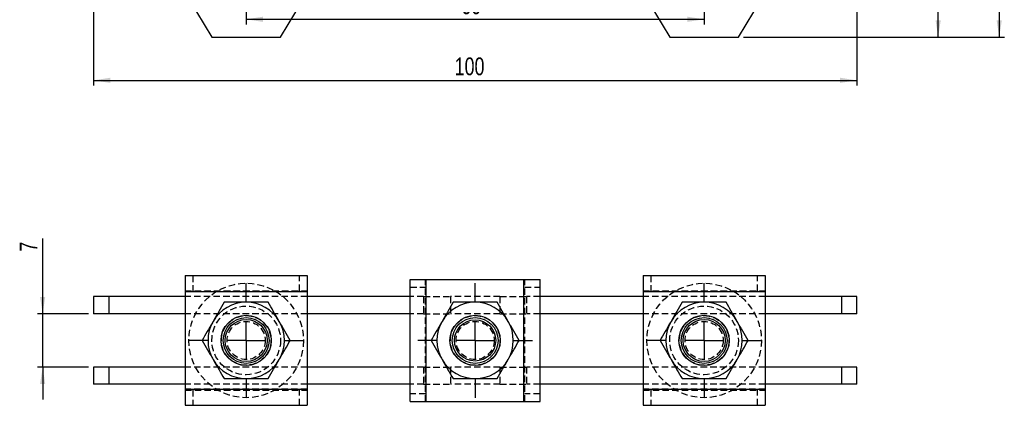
# Model space of a CAD drawing. Extents: x 21 to 275, y 32 to 185.
# Tile 1 of 3: x 22 to 151, y 32 to 83. Entities that reach past the tile are written whole.
import ezdxf

# ---------------------------------------------------------------- set-up
doc = ezdxf.new("R2010")
doc.units = 0
doc.header["$LTSCALE"] = 0.666667
doc.linetypes.add('HIDDEN', pattern=[1.905, 1.27, -0.635])
doc.layers.get('0').update_dxf_attribs({"linetype": 'CONTINUOUS'})
doc.layers.add('FORMATO', color=179, linetype='CONTINUOUS')
doc.styles.add('SLDTEXTSTYLE0', font='TXT', dxfattribs={"width": 0.75})
doc.dimstyles.new('SLDDIMSTYLE0', dxfattribs={"dimtxt": 2.333333, "dimasz": 2.201333, "dimexe": 0, "dimexo": 0.0625, "dimgap": 0.583333, "dimtad": 1, "dimdec": 3, "dimrnd": 1e-09, "dimzin": 12, "dimtxsty": 'SLDTEXTSTYLE0', "dimsah": 1, "dimcen": 0.09, "dimazin": 3, "dimtfac": 1, "dimtdec": 3, "dimtmove": 0, "dimatfit": 3, "dimtolj": 1, "dimtzin": 12})
doc.dimstyles.new('SLDDIMSTYLE1', dxfattribs={"dimtxt": 2.333333, "dimasz": 2.201333, "dimexe": 0, "dimexo": 0.0625, "dimgap": 0.583333, "dimtad": 1, "dimdec": 3, "dimrnd": 1e-09, "dimzin": 12, "dimtxsty": 'SLDTEXTSTYLE0', "dimsah": 1, "dimcen": 0.09, "dimazin": 3, "dimtfac": 1, "dimtdec": 3, "dimtofl": 0, "dimtmove": 0, "dimatfit": 3, "dimtolj": 1, "dimtzin": 12})
doc.dimstyles.new('SLDDIMSTYLE2', dxfattribs={"dimtxt": 2.333333, "dimasz": 2.201333, "dimexe": 0, "dimexo": 0.0625, "dimgap": 0.583333, "dimtad": 1, "dimdec": 0, "dimrnd": 1e-09, "dimzin": 12, "dimtxsty": 'SLDTEXTSTYLE0', "dimsah": 1, "dimcen": 0.09, "dimazin": 3, "dimtfac": 1, "dimtofl": 0, "dimtmove": 0, "dimatfit": 3, "dimtolj": 1, "dimtzin": 12})

# ---------------------------------------------------------------- blocks, each defined once
blk = doc.blocks.new('_D_1')
at = {"layer": 'FORMATO'}
for p, q in [((51.64, 86.83), (51.64, 81.93)), ((111.64, 86.13), (111.64, 81.93)), ((51.64, 82.6), (111.64, 82.6))]:
    blk.add_line(p, q, dxfattribs=at)
for points in [[(51.64, 82.6), (53.84, 82.26), (53.84, 82.94)], [(111.64, 82.6), (109.44, 82.94), (109.44, 82.26)]]:
    blk.add_solid(points, dxfattribs=at)
at = {"layer": 'FORMATO', "insert": (79.82, 85.6), "char_height": 2.333, "attachment_point": 1, "style": 'SLDTEXTSTYLE0'}
blk.add_mtext('60', dxfattribs=at)
blk = doc.blocks.new('_D_2')
at = {"layer": 'FORMATO'}
for p, q in [((31.64, 132.6), (31.64, 73.93)), ((131.64, 132.6), (131.64, 73.93)), ((31.64, 74.6), (131.64, 74.6))]:
    blk.add_line(p, q, dxfattribs=at)
for points in [[(31.64, 74.6), (33.84, 74.26), (33.84, 74.94)], [(131.64, 74.6), (129.44, 74.94), (129.44, 74.26)]]:
    blk.add_solid(points, dxfattribs=at)
at = {"layer": 'FORMATO', "insert": (78.96, 77.6), "char_height": 2.333, "attachment_point": 1, "style": 'SLDTEXTSTYLE0'}
blk.add_mtext('100', dxfattribs=at)
blk = doc.blocks.new('_D_5')
at = {"layer": 'FORMATO'}
for p, q in [((115.06, 149.26), (142.98, 149.26)), ((142.31, 80.26), (142.31, 149.26)), ((116.81, 80.26), (142.98, 80.26))]:
    blk.add_line(p, q, dxfattribs=at)
for points in [[(142.31, 149.26), (141.97, 147.06), (142.65, 147.06)], [(142.31, 80.26), (142.65, 82.47), (141.97, 82.47)]]:
    blk.add_solid(points, dxfattribs=at)
at = {"layer": 'FORMATO', "insert": (139.3, 110.1), "char_height": 2.333, "attachment_point": 1, "rotation": 90, "style": 'SLDTEXTSTYLE0'}
blk.add_mtext('69', dxfattribs=at)
blk = doc.blocks.new('_D_6')
at = {"layer": 'FORMATO'}
for p, q in [((85.01, 169.26), (150.98, 169.26)), ((150.31, 169.26), (150.31, 80.26)), ((116.81, 80.26), (150.98, 80.26))]:
    blk.add_line(p, q, dxfattribs=at)
for points in [[(150.31, 169.26), (149.97, 167.06), (150.65, 167.06)], [(150.31, 80.26), (150.65, 82.47), (149.97, 82.47)]]:
    blk.add_solid(points, dxfattribs=at)
at = {"layer": 'FORMATO', "insert": (147.3, 120.8), "char_height": 2.333, "attachment_point": 1, "rotation": 90, "style": 'SLDTEXTSTYLE0'}
blk.add_mtext('89', dxfattribs=at)
blk = doc.blocks.new('_D_11')
at = {"layer": 'FORMATO'}
for p, q in [((24.98, 44.01), (24.98, 53.86)), ((30.98, 44.01), (24.31, 44.01)), ((24.98, 37.01), (24.98, 44.01)), ((30.98, 37.01), (24.31, 37.01)), ((24.98, 37.01), (24.98, 32.78))]:
    blk.add_line(p, q, dxfattribs=at)
for points in [[(24.98, 44.01), (25.31, 46.21), (24.64, 46.21)], [(24.98, 37.01), (24.64, 34.81), (25.31, 34.81)]]:
    blk.add_solid(points, dxfattribs=at)
at = {"layer": 'FORMATO', "insert": (21.97, 52.14), "char_height": 2.33, "attachment_point": 1, "rotation": 90, "style": 'SLDTEXTSTYLE0'}
blk.add_mtext('7', dxfattribs=at)
blk = doc.blocks.new('SW_CENTERMARKSYMBOL_0')
at = {"layer": 'FORMATO', "color": 0}
for p, q in [((0, 5), (0, 7.5)), ((0, 0), (0, 2.5)), ((-5, 0), (-7.5, 0)), ((0, 0), (-2.5, 0)), ((0, 0), (0, -2.5)), ((0, 0), (2.5, 0)), ((5, 0), (7.5, 0)), ((0, -5), (0, -7.5))]:
    blk.add_line(p, q, dxfattribs=at)
blk = doc.blocks.new('SW_CENTERMARKSYMBOL_1')
at = {"layer": 'FORMATO', "color": 0}
for p, q in [((0, 5), (0, 7.5)), ((0, 0), (0, 2.5)), ((-5, 0), (-7.5, 0)), ((0, 0), (-2.5, 0)), ((0, 0), (0, -2.5)), ((0, 0), (2.5, 0)), ((5, 0), (7.5, 0)), ((0, -5), (0, -7.5))]:
    blk.add_line(p, q, dxfattribs=at)
blk = doc.blocks.new('SW_CENTERMARKSYMBOL_2')
at = {"layer": 'FORMATO', "color": 0}
for p, q in [((0, 5), (0, 7.5)), ((0, 0), (0, 2.5)), ((-5, 0), (-7.5, 0)), ((0, 0), (-2.5, 0)), ((0, 0), (0, -2.5)), ((0, 0), (2.5, 0)), ((5, 0), (7.5, 0)), ((0, -5), (0, -7.5))]:
    blk.add_line(p, q, dxfattribs=at)

msp = doc.modelspace()

# ---------------------------------------------------------------- linework, layer by layer
at = {"color": 7, "linetype": 'CONTINUOUS'}
for p, q in [((44.1429, 85.2637), (47.1429, 80.2637)), ((56.1429, 80.2637), (59.1429, 85.2637)), ((104.1429, 85.2637), (107.1429, 80.2637)), ((116.1429, 80.2637), (119.1429, 85.2637)), ((47.1429, 80.2637), (56.1429, 80.2637)), ((107.1429, 80.2637), (116.1429, 80.2637)), ((43.6429, 49.012), (43.6429, 46.912)), ((43.6429, 49.012), (59.6429, 49.012)), ((59.6429, 49.012), (59.6429, 46.912)), ((73.1429, 32.512), (73.1429, 48.512)), ((73.1429, 48.512), (75.2429, 48.512)), ((75.2429, 32.512), (75.2429, 48.512)), ((75.2429, 48.512), (88.0429, 48.512)), ((88.0429, 32.512), (88.0429, 48.512)), ((88.0429, 48.512), (90.1429, 48.512)), ((90.1429, 32.512), (90.1429, 48.512)), ((103.6429, 49.012), (103.6429, 46.912)), ((103.6429, 49.012), (119.6429, 49.012)), ((119.6429, 49.012), (119.6429, 46.912)), ((43.6429, 46.912), (59.6429, 46.912)), ((43.6429, 46.912), (43.6429, 34.112)), ((59.6429, 46.912), (59.6429, 34.112)), ((103.6429, 46.912), (119.6429, 46.912)), ((103.6429, 46.912), (103.6429, 34.112)), ((119.6429, 46.912), (119.6429, 34.112)), ((31.6429, 46.262), (31.6429, 44.012)), ((33.6429, 46.262), (31.6429, 46.262)), ((33.6429, 46.262), (33.6429, 44.012)), ((43.6429, 46.262), (33.6429, 46.262)), ((73.1429, 46.262), (59.6429, 46.262)), ((103.6429, 46.262), (90.1429, 46.262)), ((129.6429, 46.262), (119.6429, 46.262)), ((129.6429, 46.262), (129.6429, 44.012)), ((131.6429, 46.262), (129.6429, 46.262)), ((131.6429, 44.012), (131.6429, 46.262)), ((33.6429, 44.012), (31.6429, 44.012)), ((43.6429, 44.012), (33.6429, 44.012)), ((73.1429, 44.012), (59.6429, 44.012)), ((103.6429, 44.012), (90.1429, 44.012)), ((129.6429, 44.012), (119.6429, 44.012)), ((131.6429, 44.012), (129.6429, 44.012)), ((31.6429, 37.012), (31.6429, 34.762)), ((33.6429, 37.012), (31.6429, 37.012)), ((33.6429, 37.012), (33.6429, 34.762)), ((43.6429, 37.012), (33.6429, 37.012)), ((73.1429, 37.012), (59.6429, 37.012)), ((103.6429, 37.012), (90.1429, 37.012)), ((129.6429, 37.012), (119.6429, 37.012)), ((129.6429, 37.012), (129.6429, 34.762)), ((131.6429, 37.012), (129.6429, 37.012)), ((131.6429, 34.762), (131.6429, 37.012)), ((33.6429, 34.762), (31.6429, 34.762)), ((43.6429, 34.762), (33.6429, 34.762)), ((43.6429, 34.112), (59.6429, 34.112)), ((43.6429, 34.112), (43.6429, 32.012)), ((73.1429, 34.762), (59.6429, 34.762)), ((59.6429, 34.112), (59.6429, 32.012)), ((103.6429, 34.762), (90.1429, 34.762)), ((103.6429, 34.112), (119.6429, 34.112)), ((103.6429, 34.112), (103.6429, 32.012)), ((129.6429, 34.762), (119.6429, 34.762)), ((119.6429, 34.112), (119.6429, 32.012)), ((131.6429, 34.762), (129.6429, 34.762)), ((73.1429, 32.512), (75.2429, 32.512)), ((75.2429, 32.512), (88.0429, 32.512)), ((88.0429, 32.512), (90.1429, 32.512)), ((43.6429, 32.012), (59.6429, 32.012)), ((103.6429, 32.012), (119.6429, 32.012))]:
    msp.add_line(p, q, dxfattribs=at)
at = {"color": 7, "linetype": 'HIDDEN'}
for p, q in [((44.6429, 49.012), (44.6429, 47.012)), ((58.6429, 47.012), (58.6429, 49.012)), ((75.1429, 32.512), (75.1429, 48.512)), ((75.2429, 32.512), (75.2429, 48.512)), ((88.0429, 32.512), (88.0429, 48.512)), ((88.1429, 32.512), (88.1429, 48.512)), ((104.6429, 49.012), (104.6429, 47.012)), ((118.6429, 47.012), (118.6429, 49.012)), ((43.6429, 47.012), (59.6429, 47.012)), ((59.6429, 46.912), (43.6429, 46.912)), ((73.1429, 47.512), (75.1429, 47.512)), ((88.1429, 47.512), (90.1429, 47.512)), ((103.6429, 47.012), (119.6429, 47.012)), ((119.6429, 46.912), (103.6429, 46.912)), ((59.6429, 46.262), (43.6429, 46.262)), ((74.8929, 46.262), (73.1429, 46.262)), ((74.8929, 46.262), (74.8929, 44.012)), ((74.8929, 46.262), (78.3929, 46.262)), ((78.3929, 46.262), (78.3929, 44.012)), ((84.8929, 46.262), (78.3929, 46.262)), ((84.8929, 46.262), (84.8929, 44.012)), ((84.8929, 46.262), (88.3929, 46.262)), ((88.3929, 46.262), (88.3929, 44.012)), ((90.1429, 46.262), (88.3929, 46.262)), ((119.6429, 46.262), (103.6429, 46.262)), ((59.6429, 44.012), (43.6429, 44.012)), ((74.8929, 44.012), (73.1429, 44.012)), ((74.8929, 44.012), (78.3929, 44.012)), ((84.8929, 44.012), (78.3929, 44.012)), ((84.8929, 44.012), (88.3929, 44.012)), ((90.1429, 44.012), (88.3929, 44.012)), ((119.6429, 44.012), (103.6429, 44.012)), ((59.6429, 37.012), (43.6429, 37.012)), ((74.8929, 37.012), (73.1429, 37.012)), ((74.8929, 37.012), (74.8929, 34.762)), ((74.8929, 37.012), (78.3929, 37.012)), ((78.3929, 37.012), (78.3929, 34.762)), ((84.8929, 37.012), (78.3929, 37.012)), ((84.8929, 37.012), (84.8929, 34.762)), ((84.8929, 37.012), (88.3929, 37.012)), ((90.1429, 37.012), (88.3929, 37.012)), ((88.3929, 37.012), (88.3929, 34.762)), ((119.6429, 37.012), (103.6429, 37.012)), ((59.6429, 34.762), (43.6429, 34.762)), ((59.6429, 34.112), (43.6429, 34.112)), ((43.6429, 34.012), (59.6429, 34.012)), ((44.6429, 34.012), (44.6429, 32.012)), ((58.6429, 32.012), (58.6429, 34.012)), ((74.8929, 34.762), (73.1429, 34.762)), ((74.8929, 34.762), (78.3929, 34.762)), ((84.8929, 34.762), (78.3929, 34.762)), ((84.8929, 34.762), (88.3929, 34.762)), ((90.1429, 34.762), (88.3929, 34.762)), ((119.6429, 34.762), (103.6429, 34.762)), ((119.6429, 34.112), (103.6429, 34.112)), ((103.6429, 34.012), (119.6429, 34.012)), ((104.6429, 34.012), (104.6429, 32.012)), ((118.6429, 32.012), (118.6429, 34.012)), ((75.1429, 33.512), (73.1429, 33.512)), ((90.1429, 33.512), (88.1429, 33.512))]:
    msp.add_line(p, q, dxfattribs=at)
for centre, radius in [((51.6429, 40.512), 7.5), ((111.6429, 40.512), 7.5), ((51.6429, 40.512), 4.5), ((111.6429, 40.512), 4.5), ((51.6429, 40.512), 3.25), ((51.6429, 40.512), 2.5), ((81.6429, 40.512), 3.25), ((81.6429, 40.512), 2.5), ((111.6429, 40.512), 3.25), ((111.6429, 40.512), 2.5)]:
    msp.add_circle(centre, radius, dxfattribs=at)
at = {"color": 7, "linetype": 'CONTINUOUS'}
for centre, radius in [((51.6429, 40.512), 3.2957), ((51.6429, 40.512), 3), ((51.6429, 40.512), 2.75), ((81.6429, 40.512), 3.2957), ((81.6429, 40.512), 3), ((81.6429, 40.512), 2.7), ((111.6429, 40.512), 3.2957), ((111.6429, 40.512), 3), ((111.6429, 40.512), 2.75)]:
    msp.add_circle(centre, radius, dxfattribs=at)
for centre, start, end in [((51.6429, 40.512), 90, 150), ((51.6429, 40.512), 30, 90), ((81.6429, 40.512), 90, 150), ((81.6429, 40.512), 30, 90), ((111.6429, 40.512), 90, 150), ((111.6429, 40.512), 30, 90), ((51.6429, 40.512), 150, 210), ((51.6429, 40.512), 330, 30), ((81.6429, 40.512), 150, 210), ((81.6429, 40.512), 330, 30), ((111.6429, 40.512), 150, 210), ((111.6429, 40.512), 330, 30), ((51.6429, 40.512), 210, 270), ((51.6429, 40.512), 270, 330), ((81.6429, 40.512), 210, 270), ((81.6429, 40.512), 270, 330), ((111.6429, 40.512), 210, 270), ((111.6429, 40.512), 270, 330)]:
    msp.add_arc(centre, 5, start, end, dxfattribs=at)
for points, knots in [([(48.7561, 45.512), (48.5217, 45.106), (48.0486, 44.2866), (47.5595, 43.4394), (47.3128, 43.012)], [0, 0, 0, 0, 0.49545796, 1, 1, 1, 1]), ([(51.6429, 45.512), (51.2696, 45.512), (50.5176, 45.512), (49.555, 45.512), (48.973, 45.512), (48.7561, 45.512)], [0, 0, 0, 0, 0.38211768, 0.76976434, 1, 1, 1, 1]), ([(54.5296, 45.512), (54.1757, 45.512), (53.4646, 45.512), (52.4947, 45.512), (51.8841, 45.512), (51.6429, 45.512)], [0, 0, 0, 0, 0.37479281, 0.75299568, 1, 1, 1, 1]), ([(55.973, 43.012), (55.9388, 43.0713), (55.6797, 43.52), (55.1912, 44.3661), (54.7515, 45.1277), (54.5296, 45.512)], [0, 0, 0, 0, 0.07006274, 0.53077035, 1, 1, 1, 1]), ([(78.7561, 45.512), (78.5217, 45.106), (78.0486, 44.2866), (77.5595, 43.4394), (77.3128, 43.012)], [0, 0, 0, 0, 0.49545796, 1, 1, 1, 1]), ([(81.6429, 45.512), (81.2696, 45.512), (80.5176, 45.512), (79.555, 45.512), (78.973, 45.512), (78.7561, 45.512)], [0, 0, 0, 0, 0.38211768, 0.76976434, 1, 1, 1, 1]), ([(84.5296, 45.512), (84.1757, 45.512), (83.4646, 45.512), (82.4947, 45.512), (81.8841, 45.512), (81.6429, 45.512)], [0, 0, 0, 0, 0.37479281, 0.75299568, 1, 1, 1, 1]), ([(85.973, 43.012), (85.9388, 43.0713), (85.6797, 43.52), (85.1912, 44.3661), (84.7515, 45.1277), (84.5296, 45.512)], [0, 0, 0, 0, 0.07006274, 0.53077035, 1, 1, 1, 1]), ([(108.7561, 45.512), (108.5217, 45.106), (108.0486, 44.2866), (107.5595, 43.4394), (107.3128, 43.012)], [0, 0, 0, 0, 0.49545796, 1, 1, 1, 1]), ([(111.6429, 45.512), (111.2696, 45.512), (110.5176, 45.512), (109.555, 45.512), (108.973, 45.512), (108.7561, 45.512)], [0, 0, 0, 0, 0.38211768, 0.76976434, 1, 1, 1, 1]), ([(114.5296, 45.512), (114.1757, 45.512), (113.4646, 45.512), (112.4947, 45.512), (111.8841, 45.512), (111.6429, 45.512)], [0, 0, 0, 0, 0.37479281, 0.75299568, 1, 1, 1, 1]), ([(115.973, 43.012), (115.9388, 43.0713), (115.6797, 43.52), (115.1912, 44.3661), (114.7515, 45.1277), (114.5296, 45.512)], [0, 0, 0, 0, 0.07006274, 0.53077035, 1, 1, 1, 1]), ([(47.3128, 43.012), (47.2786, 42.9528), (47.0195, 42.5041), (46.531, 41.658), (46.0913, 40.8963), (45.8694, 40.512)], [0, 0, 0, 0, 0.07006274, 0.53077035, 1, 1, 1, 1]), ([(57.4164, 40.512), (57.182, 40.9181), (56.7089, 41.7375), (56.2198, 42.5846), (55.973, 43.012)], [0, 0, 0, 0, 0.49545796, 1, 1, 1, 1]), ([(77.3128, 43.012), (77.2786, 42.9528), (77.0195, 42.5041), (76.531, 41.658), (76.0913, 40.8963), (75.8694, 40.512)], [0, 0, 0, 0, 0.07006274, 0.53077035, 1, 1, 1, 1]), ([(87.4164, 40.512), (87.182, 40.9181), (86.7089, 41.7375), (86.2198, 42.5846), (85.973, 43.012)], [0, 0, 0, 0, 0.49545796, 1, 1, 1, 1]), ([(107.3128, 43.012), (107.2786, 42.9528), (107.0195, 42.5041), (106.531, 41.658), (106.0913, 40.8963), (105.8694, 40.512)], [0, 0, 0, 0, 0.07006274, 0.53077035, 1, 1, 1, 1]), ([(117.4164, 40.512), (117.182, 40.9181), (116.7089, 41.7375), (116.2198, 42.5846), (115.973, 43.012)], [0, 0, 0, 0, 0.49545796, 1, 1, 1, 1]), ([(45.8694, 40.512), (46.1038, 40.106), (46.5769, 39.2866), (47.066, 38.4394), (47.3128, 38.012)], [0, 0, 0, 0, 0.495457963, 1, 1, 1, 1]), ([(55.973, 38.012), (56.0072, 38.0713), (56.2663, 38.52), (56.7548, 39.3661), (57.1945, 40.1277), (57.4164, 40.512)], [0, 0, 0, 0, 0.07006274, 0.53077035, 1, 1, 1, 1]), ([(75.8694, 40.512), (76.1038, 40.106), (76.5769, 39.2866), (77.066, 38.4394), (77.3128, 38.012)], [0, 0, 0, 0, 0.495457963, 1, 1, 1, 1]), ([(85.973, 38.012), (86.0072, 38.0713), (86.2663, 38.52), (86.7548, 39.3661), (87.1945, 40.1277), (87.4164, 40.512)], [0, 0, 0, 0, 0.07006274, 0.53077035, 1, 1, 1, 1]), ([(105.8694, 40.512), (106.1038, 40.106), (106.5769, 39.2866), (107.066, 38.4394), (107.3128, 38.012)], [0, 0, 0, 0, 0.49545796, 1, 1, 1, 1]), ([(115.973, 38.012), (116.0072, 38.0713), (116.2663, 38.52), (116.7548, 39.3661), (117.1945, 40.1277), (117.4164, 40.512)], [0, 0, 0, 0, 0.070062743, 0.530770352, 1, 1, 1, 1]), ([(47.3128, 38.012), (47.347, 37.9528), (47.606, 37.5041), (48.0945, 36.658), (48.5343, 35.8963), (48.7561, 35.512)], [0, 0, 0, 0, 0.07006274, 0.53077035, 1, 1, 1, 1]), ([(54.5296, 35.512), (54.764, 35.9181), (55.2372, 36.7375), (55.7263, 37.5846), (55.973, 38.012)], [0, 0, 0, 0, 0.495457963, 1, 1, 1, 1]), ([(77.3128, 38.012), (77.347, 37.9528), (77.606, 37.5041), (78.0945, 36.658), (78.5343, 35.8963), (78.7561, 35.512)], [0, 0, 0, 0, 0.07006274, 0.53077035, 1, 1, 1, 1]), ([(84.5296, 35.512), (84.764, 35.9181), (85.2372, 36.7375), (85.7263, 37.5846), (85.973, 38.012)], [0, 0, 0, 0, 0.495457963, 1, 1, 1, 1]), ([(107.3128, 38.012), (107.347, 37.9528), (107.606, 37.5041), (108.0945, 36.658), (108.5343, 35.8963), (108.7561, 35.512)], [0, 0, 0, 0, 0.07006274, 0.53077035, 1, 1, 1, 1]), ([(114.5296, 35.512), (114.764, 35.9181), (115.2372, 36.7375), (115.7263, 37.5846), (115.973, 38.012)], [0, 0, 0, 0, 0.49545796, 1, 1, 1, 1]), ([(48.7561, 35.512), (48.973, 35.512), (49.5501, 35.512), (50.5125, 35.512), (51.2645, 35.512), (51.6429, 35.512)], [0, 0, 0, 0, 0.23023616, 0.61266728, 1, 1, 1, 1]), ([(51.6429, 35.512), (51.8841, 35.512), (52.4911, 35.512), (53.461, 35.512), (54.1722, 35.512), (54.5296, 35.512)], [0, 0, 0, 0, 0.24700392, 0.62147562, 1, 1, 1, 1]), ([(78.7561, 35.512), (78.973, 35.512), (79.5501, 35.512), (80.5125, 35.512), (81.2645, 35.512), (81.6429, 35.512)], [0, 0, 0, 0, 0.230236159, 0.612667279, 1, 1, 1, 1]), ([(81.6429, 35.512), (81.8841, 35.512), (82.4911, 35.512), (83.461, 35.512), (84.1722, 35.512), (84.5296, 35.512)], [0, 0, 0, 0, 0.24700392, 0.62147562, 1, 1, 1, 1]), ([(108.7561, 35.512), (108.973, 35.512), (109.5501, 35.512), (110.5125, 35.512), (111.2645, 35.512), (111.6429, 35.512)], [0, 0, 0, 0, 0.23023616, 0.61266728, 1, 1, 1, 1]), ([(111.6429, 35.512), (111.8841, 35.512), (112.4911, 35.512), (113.461, 35.512), (114.1722, 35.512), (114.5296, 35.512)], [0, 0, 0, 0, 0.24700392, 0.62147562, 1, 1, 1, 1])]:
    msp.add_open_spline(points, degree=3, knots=knots, dxfattribs=at)

# ---------------------------------------------------------------- block references
at = {"layer": 'FORMATO'}
for name, p in [('SW_CENTERMARKSYMBOL_0', (51.6429, 40.512)), ('SW_CENTERMARKSYMBOL_1', (81.6429, 40.512)), ('SW_CENTERMARKSYMBOL_2', (111.6429, 40.512))]:
    msp.add_blockref(name, p, dxfattribs=at)

# ---------------------------------------------------------------- dimensions: what is measured, and where the dimension line sits
for base, p1, p2, dimstyle, picture, middle in [((150.3096, 80.2637), (84.3429, 169.2637), (116.1429, 80.2637), 'SLDDIMSTYLE2', '_D_6', (150.3096, 122.5215)), ((142.3096, 149.2637), (116.1429, 80.2637), (114.3929, 149.2637), 'SLDDIMSTYLE1', '_D_5', (142.3096, 111.8244)), ((24.9762, 44.012), (31.6429, 37.012), (31.6429, 44.012), 'SLDDIMSTYLE0', '_D_11', (24.9762, 53.0022))]:
    dim = msp.add_linear_dim(base=base, p1=p1, p2=p2, angle=90, dimstyle=dimstyle, dxfattribs=at)
    dim.commit()
    dim.dimension.update_dxf_attribs({"geometry": picture, "text_midpoint": middle, "dimtype": 160})
for base, p1, p2, picture, middle in [((131.6429, 74.597), (31.6429, 133.2637), (131.6429, 133.2637), '_D_2', (81.5434, 74.597)), ((111.6429, 82.597), (51.6429, 87.4974), (111.6429, 86.8001), '_D_1', (81.5434, 82.597))]:
    dim = msp.add_linear_dim(base=base, p1=p1, p2=p2, dimstyle='SLDDIMSTYLE1', dxfattribs=at)
    dim.commit()
    dim.dimension.update_dxf_attribs({"geometry": picture, "text_midpoint": middle, "dimtype": 160})

doc.saveas('drawing.dxf')
